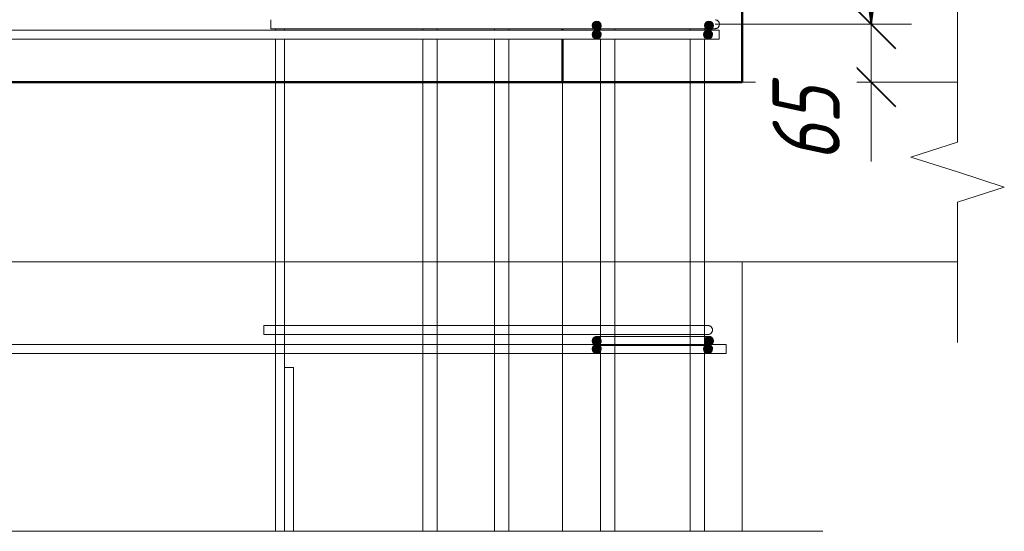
# Model space of a CAD drawing. Header units: millimetres. Extents: x -17001 to 33975, y 44866 to 49392.
# Tile 46 of 53: x 23343 to 24440, y 45900 to 46470. Entities that reach past the tile are written whole.
import ezdxf

# ---------------------------------------------------------------- set-up
doc = ezdxf.new("R2010")
doc.units = ezdxf.units.MM
for name, color, linetype, lineweight in [('A-____-____-DIMS', 211, 'Continuous', 9), ('A-____-____-DIMS-30', 211, 'Continuous', 9), ('A-____-NOTE-TEXT', 131, 'Continuous', 20), ('A-DETL-GENF-OTLN', 92, 'Continuous', 20), ('A-FLOR-____-MCUT', 192, 'Continuous', 50), ('A-FLOR-____-OTLN', 192, 'Continuous', 20), ('A-WALL-____-MCUT', 113, 'Continuous', 50), ('A-WALL-____-OTLN', 113, 'Continuous', 20), ('S-RBAR-____-MCUT', 171, 'Continuous', 20), ('S-RBAR-____-OTLN', 171, 'Continuous', 100)]:
    doc.layers.add(name, color=color, linetype=linetype, lineweight=lineweight)
doc.styles.add('GOST Common_I_1', font='GOST Common Italic.ttf', dxfattribs={"width": 0.8, "height": 75})
doc.dimstyles.new('ADSK_Для_арматуры_Основной_2_5_мм_шаг_кол-во_Стрелки_точный', dxfattribs={"dimscale": 304.8, "dimtxt": 0.247469, "dimasz": 0.295276, "dimexe": 0.147638, "dimexo": 0.000484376, "dimgap": 0.03937, "dimtad": 1, "dimdec": 0, "dimlfac": 304.8, "dimdsep": 46, "dimtxsty": 'GOST Common_I_1', "dimsah": 1, "dimcen": 0.09, "dimdle": 0.147638, "dimazin": 0, "dimtfac": 1, "dimtdec": 4, "dimtix": 1, "dimtmove": 0, "dimatfit": 3, "dimfxl": 1, "dimtvp": 1, "dimtfill": 1, "dimtolj": 1, "dimtzin": 0, "dimarcsym": 2})
doc.dimstyles.new('ADSK_Округление_5мм__Узкий_', dxfattribs={"dimscale": 304.8, "dimtxt": 0.247469, "dimasz": 0.177165, "dimexe": 0.147638, "dimexo": 0.000322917, "dimgap": 0.03937, "dimtad": 1, "dimdec": 0, "dimlfac": 304.8, "dimrnd": 5, "dimdsep": 46, "dimtxsty": 'GOST Common_I_1', "dimblk1": 'OBLIQUE', "dimblk2": 'OBLIQUE', "dimsah": 1, "dimcen": 0.09, "dimdle": 0.147638, "dimazin": 0, "dimtfac": 1, "dimtdec": 4, "dimtix": 1, "dimtmove": 1, "dimatfit": 3, "dimfxl": 1, "dimtvp": 1, "dimtfill": 1, "dimtolj": 1, "dimtzin": 0, "dimlwd": 20, "dimlwe": 20, "dimarcsym": 2})
doc.dimstyles.new('ADSK_Округление_5мм__Узкий__1', dxfattribs={"dimscale": 304.8, "dimtxt": 0.247469, "dimasz": 0.177165, "dimexe": 0.147638, "dimexo": 0.000322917, "dimgap": 0.03937, "dimtad": 1, "dimdec": 0, "dimlfac": 304.8, "dimrnd": 5, "dimdsep": 46, "dimtxsty": 'GOST Common_I_1', "dimblk1": 'OBLIQUE', "dimblk2": 'OBLIQUE', "dimsah": 1, "dimcen": 0.09, "dimdle": 0.147638, "dimazin": 0, "dimtfac": 1, "dimtdec": 4, "dimtix": 1, "dimtmove": 0, "dimatfit": 3, "dimfxl": 1, "dimtvp": 1, "dimtfill": 1, "dimtolj": 1, "dimtzin": 0, "dimlwd": 20, "dimlwe": 20, "dimarcsym": 2})

# ---------------------------------------------------------------- blocks, each defined once
blk = doc.blocks.new('ADSK_Обрыв_Линия - ADSK_Обрыв_линия-1072157-КЖ1_Р_ВЭ16_Армирование_5')
at = {"layer": 'A-DETL-GENF-OTLN'}
for p, q in [((-11350, 46400), (-11350, 46333)), ((-11350, 46266.2), (-11350, 46200))]:
    blk.add_line(p, q, dxfattribs=at)
blk = doc.blocks.new('ADSK_Обрыв_Линия - ADSK_Обрыв_линия-1414359-КЖ1_Р_ВЭ16_Армирование_5')
at = {"layer": 'A-DETL-GENF-OTLN'}
blk.add_line((-11590, 45900), (-14087, 45900), dxfattribs=at)
blk = doc.blocks.new('DIMBLOCK55-КЖ1_Р_ВЭ16_Армирование_5')
at = {"layer": 'A-____-____-DIMS-30', "lineweight": 40}
for p, q in [((24291.9, 46464.5), (24264.9, 46491.5)), ((24291.9, 46464.5), (24318.9, 46437.5)), ((24291.9, 46400), (24264.9, 46427)), ((24291.9, 46400), (24318.9, 46373))]:
    blk.add_line(p, q, dxfattribs=at)
at = {"layer": 'A-____-____-DIMS-30', "lineweight": 20}
for p, q in [((24291.9, 46464.5), (24117.9, 46464.5)), ((24291.9, 46355), (24291.9, 46464.5)), ((24291.9, 46464.5), (24336.9, 46464.5)), ((24291.9, 46411), (24291.9, 46432.3)), ((24291.9, 46311.6), (24291.9, 46411)), ((24291.9, 46400), (24178.2, 46400)), ((24291.9, 46400), (24336.9, 46400))]:
    blk.add_line(p, q, dxfattribs=at)
at = {"layer": 'A-____-____-DIMS-30', "color": 0, "lineweight": 20, "insert": (24181.9, 46311.6), "char_height": 75, "width": 101.253, "attachment_point": 1, "rotation": 90, "line_spacing_factor": 1.022761, "style": 'GOST Common_I_1', "bg_fill": 3, "box_fill_scale": 1.25, "bg_fill_color": 256, "bg_fill_true_color": 13158600, "bg_fill_transparency": 0}
blk.add_mtext('65', dxfattribs=at)
blk = doc.blocks.new('_Oblique')
at = {"color": 0, "linetype": 'ByBlock', "lineweight": -2}
blk.add_line((-0.5, -0.5), (0.5, 0.5), dxfattribs=at)
blk = doc.blocks.new('DIMBLOCK56-КЖ1_Р_ВЭ16_Армирование_5')
at = {"layer": 'A-____-____-DIMS-30', "lineweight": 40}
for p, q in [((24291.9, 47064.5), (24264.9, 47091.5)), ((24291.9, 47064.5), (24318.9, 47037.5)), ((24291.9, 46464.5), (24264.9, 46491.5)), ((24291.9, 46464.5), (24318.9, 46437.5))]:
    blk.add_line(p, q, dxfattribs=at)
at = {"layer": 'A-____-____-DIMS-30', "lineweight": 20}
for p, q in [((24291.9, 47064.5), (24117.9, 47064.5)), ((24291.9, 46464.5), (24291.9, 47064.5)), ((24291.9, 47064.5), (24336.9, 47064.5)), ((24291.9, 46464.5), (24117.9, 46464.5)), ((24291.9, 46464.5), (24336.9, 46464.5))]:
    blk.add_line(p, q, dxfattribs=at)
at = {"layer": 'A-____-____-DIMS-30', "color": 0, "lineweight": 20, "insert": (24181.9, 46701.2), "char_height": 75, "width": 151.88, "attachment_point": 1, "rotation": 90, "line_spacing_factor": 1.022761, "style": 'GOST Common_I_1', "bg_fill": 3, "box_fill_scale": 1.25, "bg_fill_color": 256, "bg_fill_true_color": 13158600, "bg_fill_transparency": 0}
blk.add_mtext('600', dxfattribs=at)
blk = doc.blocks.new('DIMBLOCK60-КЖ1_Р_ВЭ16_Армирование_5')
at = {"layer": 'A-____-____-DIMS-30', "lineweight": 40}
for points in [[(24291.9, 47064.5), (24280.1, 46974.5), (24303.8, 46974.5)], [(24291.9, 46464.5), (24303.8, 46554.5), (24280.1, 46554.5)]]:
    blk.add_hatch(color=256, dxfattribs=at).paths.add_polyline_path(points)
at = {"layer": 'A-____-____-DIMS-30'}
for p, q in [((24291.9, 46419.5), (24291.9, 47109.5)), ((24291.9, 47064.5), (24162.9, 47064.5)), ((24291.9, 47064.5), (24336.9, 47064.5)), ((24291.9, 46464.5), (24162.9, 46464.5)), ((24291.9, 46464.5), (24336.9, 46464.5))]:
    blk.add_line(p, q, dxfattribs=at)
at = {"layer": 'A-____-____-DIMS-30', "lineweight": 40}
for p, q in [((24291.9, 47064.5), (24280.1, 46974.5)), ((24303.8, 46974.5), (24291.9, 47064.5)), ((24280.1, 46974.5), (24303.8, 46974.5)), ((24303.8, 46554.5), (24280.1, 46554.5)), ((24280.1, 46554.5), (24291.9, 46464.5)), ((24291.9, 46464.5), (24303.8, 46554.5))]:
    blk.add_line(p, q, dxfattribs=at)
at = {"layer": 'A-____-____-DIMS-30', "color": 0, "insert": (24181.9, 46574.6), "char_height": 75, "width": 455.64, "attachment_point": 1, "rotation": 90, "line_spacing_factor": 1.022761, "style": 'GOST Common_I_1', "bg_fill": 3, "box_fill_scale": 1.25, "bg_fill_color": 256, "bg_fill_true_color": 13158600, "bg_fill_transparency": 0}
blk.add_mtext('200x3=600', dxfattribs=at)
blk = doc.blocks.new('_None')

msp = doc.modelspace()

# ---------------------------------------------------------------- hatches: boundary and pattern name
at = {"layer": 'S-RBAR-____-MCUT'}
h = msp.add_hatch(color=256, dxfattribs=at)
edge = h.paths.add_edge_path()
edge.add_arc((23986.1914, 46463.0013), 5, 0, 360)
for points in [[(23986.1914, 46458.0013), (23990.9467, 46461.4562), (23989.1304, 46467.0464), (23983.2525, 46467.0464), (23981.4362, 46461.4562)], [(24111.1914, 46458.0013), (24115.9467, 46461.4562), (24114.1304, 46467.0464), (24108.2525, 46467.0464), (24106.4362, 46461.4562)], [(23983.2525, 46448.9562), (23989.1304, 46448.9562), (23990.9467, 46454.5464), (23986.1914, 46458.0013), (23981.4362, 46454.5464)], [(24107.2525, 46448.9562), (24113.1304, 46448.9562), (24114.9467, 46454.5464), (24110.1914, 46458.0013), (24105.4362, 46454.5464)]]:
    msp.add_hatch(color=256, dxfattribs=at).paths.add_polyline_path(points)
h = msp.add_hatch(color=256, dxfattribs=at)
edge = h.paths.add_edge_path()
edge.add_arc((24111.1914, 46463.0013), 5, 0, 360)
h = msp.add_hatch(color=256, dxfattribs=at)
edge = h.paths.add_edge_path()
edge.add_arc((23986.1914, 46453.0013), 5, 0, 360)
h = msp.add_hatch(color=256, dxfattribs=at)
edge = h.paths.add_edge_path()
edge.add_arc((24110.1914, 46453.0013), 5, 0, 360)
at = {"layer": 'S-RBAR-____-MCUT', "lineweight": 9}
h = msp.add_hatch(color=8, dxfattribs=at)
edge = h.paths.add_edge_path()
edge.add_arc((23986.1914, 46112.0013), 5, 0, 360)
for points in [[(23986.1914, 46107.0013), (23990.9467, 46110.4562), (23989.1304, 46116.0464), (23983.2525, 46116.0464), (23981.4362, 46110.4562)], [(24111.1914, 46107.0013), (24115.9467, 46110.4562), (24114.1304, 46116.0464), (24108.2525, 46116.0464), (24106.4362, 46110.4562)], [(23983.2525, 46098.9562), (23989.1304, 46098.9562), (23990.9467, 46104.5464), (23986.1914, 46108.0013), (23981.4362, 46104.5464)], [(24107.2525, 46098.9562), (24113.1304, 46098.9562), (24114.9467, 46104.5464), (24110.1914, 46108.0013), (24105.4362, 46104.5464)]]:
    msp.add_hatch(color=8, dxfattribs=at).paths.add_polyline_path(points)
h = msp.add_hatch(color=8, dxfattribs=at)
edge = h.paths.add_edge_path()
edge.add_arc((24111.1914, 46112.0013), 5, 0, 360)
h = msp.add_hatch(color=8, dxfattribs=at)
edge = h.paths.add_edge_path()
edge.add_arc((23986.1914, 46103.0013), 5, 0, 360)
h = msp.add_hatch(color=8, dxfattribs=at)
edge = h.paths.add_edge_path()
edge.add_arc((24110.1914, 46103.0013), 5, 0, 360)

# ---------------------------------------------------------------- linework, layer by layer
at = {"layer": 'A-____-NOTE-TEXT'}
for p, q in [((24388.1914, 46400), (24388.1914, 46490)), ((24388.1914, 46333), (24336.2299, 46316.5)), ((24388.1914, 46300), (24336.2299, 46316.5)), ((24440.1815, 46283.1074), (24388.1914, 46300)), ((24388.1914, 46266.2148), (24440.1815, 46283.1074)), ((24388.1914, 46200), (24388.1914, 46110)), ((24148.1914, 45900), (24238.1914, 45900))]:
    msp.add_line(p, q, dxfattribs=at)
at = {"layer": 'A-FLOR-____-MCUT', "color": 8, "lineweight": 9}
for p, q in [((23948.1914, 46400), (23948.1914, 46200)), ((24388.1914, 46400), (24148.1914, 46400)), ((23948.1914, 46200), (24388.1914, 46200))]:
    msp.add_line(p, q, dxfattribs=at)
at = {"layer": 'A-FLOR-____-OTLN', "color": 8, "lineweight": 9}
for p, q in [((23808.1154, 46200), (22258.2411, 46200)), ((23948.1418, 46200), (23808.3787, 46200))]:
    msp.add_line(p, q, dxfattribs=at)
at = {"layer": 'A-WALL-____-MCUT'}
for p, q in [((24148.1914, 46400), (24148.1914, 47120)), ((23948.1914, 46459.5), (23948.1914, 46458)), ((23948.1914, 46448), (23948.1914, 46400)), ((23948.1914, 46400), (24148.1914, 46400))]:
    msp.add_line(p, q, dxfattribs=at)
at = {"layer": 'A-WALL-____-MCUT', "color": 8, "lineweight": 9}
for p, q in [((23948.1914, 46200), (23948.1914, 45900)), ((24148.1914, 45900), (24148.1914, 46200))]:
    msp.add_line(p, q, dxfattribs=at)
at = {"layer": 'A-WALL-____-OTLN', "lineweight": 50}
for p, q in [((23313.1914, 46400), (23808.1154, 46400)), ((23808.3787, 46400), (23948.1914, 46400))]:
    msp.add_line(p, q, dxfattribs=at)
at = {"layer": 'A-WALL-____-OTLN', "color": 8, "lineweight": 9}
msp.add_line((23948.1914, 46200), (23948.1418, 46200), dxfattribs=at)
at = {"layer": 'S-RBAR-____-MCUT'}
for p, q in [((23983.2525, 46467.0464), (23981.4362, 46461.4562)), ((23989.1304, 46467.0464), (23983.2525, 46467.0464)), ((23990.9467, 46461.4562), (23989.1304, 46467.0464)), ((24108.2525, 46467.0464), (24106.4362, 46461.4562)), ((24114.1304, 46467.0464), (24108.2525, 46467.0464)), ((24115.9467, 46461.4562), (24114.1304, 46467.0464)), ((23981.4362, 46461.4562), (23986.1914, 46458.0013)), ((23986.1914, 46458.0013), (23981.4362, 46454.5464)), ((23981.4362, 46454.5464), (23983.2525, 46448.9562)), ((23986.1914, 46458.0013), (23990.9467, 46461.4562)), ((23990.9467, 46454.5464), (23986.1914, 46458.0013)), ((23989.1304, 46448.9562), (23990.9467, 46454.5464)), ((24110.1914, 46458.0013), (24105.4362, 46454.5464)), ((24105.4362, 46454.5464), (24107.2525, 46448.9562)), ((24106.4362, 46461.4562), (24111.1914, 46458.0013)), ((24114.9467, 46454.5464), (24110.1914, 46458.0013)), ((24111.1914, 46458.0013), (24115.9467, 46461.4562)), ((24113.1304, 46448.9562), (24114.9467, 46454.5464)), ((23983.2525, 46448.9562), (23989.1304, 46448.9562)), ((24107.2525, 46448.9562), (24113.1304, 46448.9562))]:
    msp.add_line(p, q, dxfattribs=at)
at = {"layer": 'S-RBAR-____-MCUT', "color": 8, "lineweight": 9}
for p, q in [((23983.2525, 46116.0464), (23981.4362, 46110.4562)), ((23989.1304, 46116.0464), (23983.2525, 46116.0464)), ((23990.9467, 46110.4562), (23989.1304, 46116.0464)), ((24108.2525, 46116.0464), (24106.4362, 46110.4562)), ((24114.1304, 46116.0464), (24108.2525, 46116.0464)), ((24115.9467, 46110.4562), (24114.1304, 46116.0464)), ((23981.4362, 46110.4562), (23986.1914, 46107.0013)), ((23986.1914, 46108.0013), (23981.4362, 46104.5464)), ((23981.4362, 46104.5464), (23983.2525, 46098.9562)), ((23986.1914, 46107.0013), (23990.9467, 46110.4562)), ((23990.9467, 46104.5464), (23986.1914, 46108.0013)), ((23989.1304, 46098.9562), (23990.9467, 46104.5464)), ((24110.1914, 46108.0013), (24105.4362, 46104.5464)), ((24105.4362, 46104.5464), (24107.2525, 46098.9562)), ((24106.4362, 46110.4562), (24111.1914, 46107.0013)), ((24114.9467, 46104.5464), (24110.1914, 46108.0013)), ((24111.1914, 46107.0013), (24115.9467, 46110.4562)), ((24113.1304, 46098.9562), (24114.9467, 46104.5464)), ((23983.2525, 46098.9562), (23989.1304, 46098.9562)), ((24107.2525, 46098.9562), (24113.1304, 46098.9562))]:
    msp.add_line(p, q, dxfattribs=at)
at = {"layer": 'S-RBAR-____-MCUT'}
for centre in [(23986.1914, 46463.0013), (24111.1914, 46463.0013), (23986.1914, 46453.0013), (24110.1914, 46453.0013)]:
    msp.add_circle(centre, 5, dxfattribs=at)
at = {"layer": 'S-RBAR-____-MCUT', "color": 8, "lineweight": 9}
for centre in [(23986.1914, 46112.0013), (24111.1914, 46112.0013), (23986.1914, 46103.0013), (24110.1914, 46103.0013)]:
    msp.add_circle(centre, 5, dxfattribs=at)
at = {"layer": 'S-RBAR-____-OTLN', "lineweight": 20}
for p, q in [((23622.944, 46459.5), (23622.944, 46469.5)), ((19243.1915, 46458), (24122.6887, 46458)), ((23622.944, 46459.5), (24087.944, 46459.5)), ((23994.8377, 46458.0013), (23994.9782, 46458.0013)), ((24117.944, 46459.5), (24087.944, 46459.5)), ((24122.6887, 46448), (24122.6887, 46458)), ((19243.1915, 46448), (24122.6887, 46448))]:
    msp.add_line(p, q, dxfattribs=at)
at = {"layer": 'S-RBAR-____-OTLN', "color": 8, "lineweight": 9}
for p, q in [((23628.3781, 46458), (23628.3781, 46459.5)), ((23628.3781, 46458), (23628.3781, 46459.5)), ((23638.3781, 46458), (23638.3781, 46459.5)), ((23638.3781, 46458), (23638.3781, 46459.5)), ((23792.3787, 46458), (23792.3787, 46459.5)), ((23792.3787, 46458), (23792.3787, 46459.5)), ((23808.3787, 46458), (23808.3787, 46459.5)), ((23808.3787, 46458), (23808.3787, 46459.5)), ((23872.3787, 46458), (23872.3787, 46459.5)), ((23872.3787, 46458), (23872.3787, 46459.5)), ((23888.3787, 46458), (23888.3787, 46459.5)), ((23888.3787, 46458), (23888.3787, 46459.5)), ((23990.1914, 46458), (23990.1914, 46459.5)), ((23990.1914, 46458), (23990.1914, 46459.5)), ((24006.1914, 46458), (24006.1914, 46459.5)), ((24006.1914, 46458), (24006.1914, 46459.5)), ((24090.1914, 46458), (24090.1914, 46459.5)), ((24090.1914, 46458), (24090.1914, 46459.5)), ((24106.1914, 46458), (24106.1914, 46459.5)), ((24106.1914, 46458), (24106.1914, 46459.5)), ((23628.3781, 46129.0013), (23628.3781, 46448)), ((23628.3781, 46129.0013), (23628.3781, 46448)), ((23638.3781, 46129.0013), (23638.3781, 46448)), ((23638.3781, 46129.0013), (23638.3781, 46448)), ((23792.3787, 46129.0013), (23792.3787, 46448)), ((23792.3787, 46129.0013), (23792.3787, 46448)), ((23808.3787, 46129.0013), (23808.3787, 46448)), ((23808.3787, 46129.0013), (23808.3787, 46448)), ((23872.3787, 46129.0013), (23872.3787, 46448)), ((23872.3787, 46129.0013), (23872.3787, 46448)), ((23888.3787, 46129.0013), (23888.3787, 46448)), ((23888.3787, 46129.0013), (23888.3787, 46448)), ((23990.1914, 46129.0013), (23990.1914, 46448)), ((23990.1914, 46129.0013), (23990.1914, 46448)), ((24006.1914, 46129.0013), (24006.1914, 46448)), ((24006.1914, 46129.0013), (24006.1914, 46448)), ((24090.1914, 46129.0013), (24090.1914, 46448)), ((24090.1914, 46129.0013), (24090.1914, 46448)), ((24106.1914, 46129.0013), (24106.1914, 46448)), ((24106.1914, 46108), (24106.1914, 46448)), ((23615.1914, 46129.0013), (24080.1914, 46129.0013)), ((23615.1914, 46119.0013), (23615.1914, 46129.0013)), ((23628.3781, 46129.0013), (23615.1914, 46129.0013)), ((23615.1914, 46129.0013), (23615.1914, 46119.0013)), ((23638.3781, 46129.0013), (23628.3781, 46129.0013)), ((23628.3781, 46119.0013), (23628.3781, 46129.0013)), ((23628.3781, 46119.0013), (23628.3781, 46129.0013)), ((23792.3787, 46129.0013), (23638.3781, 46129.0013)), ((23638.3781, 46119.0013), (23638.3781, 46129.0013)), ((23638.3781, 46119.0013), (23638.3781, 46129.0013)), ((23808.1154, 46129.0013), (23792.3787, 46129.0013)), ((23792.3787, 46119.0013), (23792.3787, 46129.0013)), ((23792.3787, 46119.0013), (23792.3787, 46129.0013)), ((23872.3787, 46129.0013), (23808.3787, 46129.0013)), ((23808.3787, 46119.0013), (23808.3787, 46129.0013)), ((23808.3787, 46119.0013), (23808.3787, 46129.0013)), ((23888.3787, 46129.0013), (23872.3787, 46129.0013)), ((23872.3787, 46119.0013), (23872.3787, 46129.0013)), ((23872.3787, 46119.0013), (23872.3787, 46129.0013)), ((23990.1914, 46129.0013), (23888.3787, 46129.0013)), ((23888.3787, 46119.0013), (23888.3787, 46129.0013)), ((23888.3787, 46119.0013), (23888.3787, 46129.0013)), ((24006.1914, 46129.0013), (23990.1914, 46129.0013)), ((23990.1914, 46119.0013), (23990.1914, 46129.0013)), ((23990.1914, 46119.0013), (23990.1914, 46129.0013)), ((24080.1914, 46129.0013), (24006.1914, 46129.0013)), ((24006.1914, 46119.0013), (24006.1914, 46129.0013)), ((24006.1914, 46119.0013), (24006.1914, 46129.0013)), ((24104.8174, 46129.0013), (24080.1914, 46129.0013)), ((24090.2719, 46129.0013), (24080.1914, 46129.0013)), ((24090.1914, 46119.0013), (24090.1914, 46129.0013)), ((24090.1914, 46119.0013), (24090.1914, 46129.0013)), ((24095.1914, 46129.0013), (24090.2719, 46129.0013)), ((24105.5173, 46129.0013), (24095.1914, 46129.0013)), ((24106.1722, 46129.0013), (24104.8174, 46129.0013)), ((24106.1722, 46129.0013), (24105.5173, 46129.0013)), ((24106.1914, 46119.0013), (24106.1914, 46129.0013)), ((24110.1914, 46129.0013), (24106.1974, 46129.0013)), ((24110.1914, 46129.0013), (24106.1974, 46129.0013)), ((23615.1914, 46119.0013), (24080.1914, 46119.0013)), ((23628.3781, 46119.0013), (23615.1914, 46119.0013)), ((23638.3781, 46119.0013), (23628.3781, 46119.0013)), ((23628.3781, 46108), (23628.3781, 46119.0013)), ((23628.3781, 46108), (23628.3781, 46119.0013)), ((23792.3787, 46119.0013), (23638.3781, 46119.0013)), ((23638.3781, 46108), (23638.3781, 46119.0013)), ((23638.3781, 46108), (23638.3781, 46119.0013)), ((23808.1154, 46119.0013), (23792.3787, 46119.0013)), ((23792.3787, 46108), (23792.3787, 46119.0013)), ((23792.3787, 46108), (23792.3787, 46119.0013)), ((23872.3787, 46119.0013), (23808.3787, 46119.0013)), ((23808.3787, 46108), (23808.3787, 46119.0013)), ((23808.3787, 46108), (23808.3787, 46119.0013)), ((23888.3787, 46119.0013), (23872.3787, 46119.0013)), ((23872.3787, 46108), (23872.3787, 46119.0013)), ((23872.3787, 46108), (23872.3787, 46119.0013)), ((23990.1914, 46119.0013), (23888.3787, 46119.0013)), ((23888.3787, 46108), (23888.3787, 46119.0013)), ((23888.3787, 46108), (23888.3787, 46119.0013)), ((23986.1914, 46117.0013), (23990.1855, 46117.0013)), ((24006.1914, 46119.0013), (23990.1914, 46119.0013)), ((23990.1914, 46108), (23990.1914, 46119.0013)), ((23990.1914, 46108), (23990.1914, 46119.0013)), ((23990.2107, 46117.0013), (23994.9782, 46117.0013)), ((23994.9782, 46117.0013), (24001.1914, 46117.0013)), ((24001.1914, 46117.0013), (24006.111, 46117.0013)), ((24006.111, 46117.0013), (24016.1914, 46117.0013)), ((24080.1914, 46119.0013), (24006.1914, 46119.0013)), ((24006.1914, 46108), (24006.1914, 46119.0013)), ((24006.1914, 46108), (24006.1914, 46119.0013)), ((24016.1914, 46117.0013), (24081.1914, 46117.0013)), ((24104.8174, 46119.0013), (24080.1914, 46119.0013)), ((24090.2719, 46119.0013), (24080.1914, 46119.0013)), ((24081.1914, 46117.0013), (24090.2432, 46117.0013)), ((24090.1914, 46108), (24090.1914, 46119.0013)), ((24090.1914, 46108), (24090.1914, 46119.0013)), ((24090.2432, 46117.0013), (24106.3271, 46117.0013)), ((24095.1914, 46119.0013), (24090.2719, 46119.0013)), ((24101.4046, 46119.0013), (24095.1914, 46119.0013)), ((24105.5173, 46119.0013), (24101.4046, 46119.0013)), ((24106.1722, 46119.0013), (24104.8174, 46119.0013)), ((24106.1722, 46119.0013), (24105.5173, 46119.0013)), ((24106.1914, 46108), (24106.1914, 46119.0013)), ((24110.1914, 46119.0013), (24106.1974, 46119.0013)), ((24110.1914, 46119.0013), (24106.1974, 46119.0013)), ((24106.3271, 46117.0013), (24111.1914, 46117.0013)), ((24130.3781, 46108), (19110.3781, 46108)), ((23628.3781, 46108), (22838.3781, 46108)), ((23638.3781, 46108), (23628.3781, 46108)), ((23628.3781, 46098), (23628.3781, 46108)), ((23628.3781, 46098), (23628.3781, 46108)), ((23792.3787, 46108), (23638.3781, 46108)), ((23638.3781, 46098), (23638.3781, 46108)), ((23638.3781, 46098), (23638.3781, 46108)), ((23808.1154, 46108), (23792.3787, 46108)), ((23792.3787, 46098), (23792.3787, 46108)), ((23792.3787, 46098), (23792.3787, 46108)), ((23872.3787, 46108), (23808.3787, 46108)), ((23808.3787, 46098), (23808.3787, 46108)), ((23808.3787, 46098), (23808.3787, 46108)), ((23888.3787, 46108), (23872.3787, 46108)), ((23872.3787, 46098), (23872.3787, 46108)), ((23872.3787, 46098), (23872.3787, 46108)), ((23983.3626, 46108), (23888.3787, 46108)), ((23888.3787, 46098), (23888.3787, 46108)), ((23888.3787, 46098), (23888.3787, 46108)), ((23984.8899, 46108), (23983.4391, 46108)), ((23986.06, 46108), (23985.1928, 46108)), ((23987.1116, 46108), (23986.1914, 46108)), ((23986.1914, 46107.0013), (23990.1855, 46107.0013)), ((23989.9114, 46108), (23987.2137, 46108)), ((23990.1914, 46098), (23990.1914, 46108)), ((23990.1914, 46098), (23990.1914, 46108)), ((23994.8572, 46108), (23990.2107, 46108)), ((23990.2107, 46107.0013), (23995.9522, 46107.0013)), ((23996.0443, 46108), (23994.9782, 46108)), ((23995.9522, 46107.0013), (24006.111, 46107.0013)), ((24006.1914, 46108), (23996.0443, 46108)), ((24006.111, 46107.0013), (24016.1914, 46107.0013)), ((24090.1914, 46108), (24006.1914, 46108)), ((24006.1914, 46098), (24006.1914, 46108)), ((24006.1914, 46098), (24006.1914, 46108)), ((24016.1914, 46107.0013), (24081.1914, 46107.0013)), ((24081.1914, 46107.0013), (24090.2432, 46107.0013)), ((24101.3385, 46108), (24090.1914, 46108)), ((24090.1914, 46098), (24090.1914, 46108)), ((24090.1914, 46098), (24090.1914, 46108)), ((24090.2432, 46107.0013), (24096.1914, 46107.0013)), ((24096.1914, 46107.0013), (24101.4306, 46107.0013)), ((24106.1914, 46108), (24101.3385, 46108)), ((24101.4306, 46107.0013), (24102.4046, 46107.0013)), ((24102.4046, 46107.0013), (24106.3271, 46107.0013)), ((24109.8699, 46108), (24106.1914, 46108)), ((24106.1914, 46098), (24106.1914, 46108)), ((24106.1914, 46098), (24106.1914, 46108)), ((24106.3271, 46107.0013), (24111.1914, 46107.0013)), ((24111.0894, 46108), (24110.1692, 46108)), ((24112.1901, 46108), (24111.5708, 46108)), ((24113.9437, 46108), (24112.4929, 46108)), ((24130.3781, 46108), (24114.0202, 46108)), ((24130.3781, 46108), (24130.3781, 46098)), ((24130.3781, 46108), (24130.3781, 46098)), ((24130.3781, 46098), (19110.3781, 46098)), ((23628.3781, 46098), (22838.3781, 46098)), ((23638.3781, 46098), (23628.3781, 46098)), ((23628.3781, 45900), (23628.3781, 46098)), ((23628.3781, 45900), (23628.3781, 46098)), ((23792.3787, 46098), (23638.3781, 46098)), ((23638.3781, 45900), (23638.3781, 46098)), ((23638.3781, 46082.4276), (23638.3781, 46098)), ((23808.1154, 46098), (23792.3787, 46098)), ((23792.3787, 45900), (23792.3787, 46098)), ((23792.3787, 45900), (23792.3787, 46098)), ((23872.3787, 46098), (23808.3787, 46098)), ((23808.3787, 45900), (23808.3787, 46098)), ((23808.3787, 45900), (23808.3787, 46098)), ((23888.3787, 46098), (23872.3787, 46098)), ((23872.3787, 45900), (23872.3787, 46098)), ((23872.3787, 45900), (23872.3787, 46098)), ((23990.1914, 46098), (23888.3787, 46098)), ((23888.3787, 45900), (23888.3787, 46098)), ((23888.3787, 45900), (23888.3787, 46098)), ((24006.1914, 46098), (23990.1914, 46098)), ((23990.1914, 45900), (23990.1914, 46098)), ((23990.1914, 45900), (23990.1914, 46098)), ((24090.1914, 46098), (24006.1914, 46098)), ((24006.1914, 45900), (24006.1914, 46098)), ((24006.1914, 45900), (24006.1914, 46098)), ((24106.1914, 46098), (24090.1914, 46098)), ((24090.1914, 45900), (24090.1914, 46098)), ((24090.1914, 45900), (24090.1914, 46098)), ((24130.3781, 46098), (24106.1914, 46098)), ((24106.1914, 45900), (24106.1914, 46098)), ((24106.1914, 45900), (24106.1914, 46098)), ((23638.3781, 46082.4276), (23638.3781, 45900)), ((23638.3781, 46082.4276), (23648.3781, 46082.4276)), ((23648.3781, 46082.4276), (23638.3781, 46082.4276)), ((23638.3781, 45900), (23638.3781, 46082.4276)), ((23638.3781, 45900), (23638.3781, 46082.4276)), ((23648.3781, 46082.4276), (23648.3781, 45900)), ((23648.3781, 45900), (23648.3781, 46082.4276))]:
    msp.add_line(p, q, dxfattribs=at)
at = {"layer": 'S-RBAR-____-OTLN', "lineweight": 20}
for centre, start, end in [((24117.944, 46464.5), 270, 90), ((24117.944, 46464.5), 30, 60), ((23986.1914, 46463.0013), 225, 270), ((24111.1914, 46463.0013), 270, 315), ((24117.944, 46464.5), 270, 285), ((24117.944, 46464.5), 300, 330)]:
    msp.add_arc(centre, 5, start, end, dxfattribs=at)
at = {"layer": 'S-RBAR-____-OTLN', "color": 8, "lineweight": 9}
for centre, start, end in [((24110.1914, 46124.0013), 270, 90), ((24110.1914, 46124.0013), 75, 90), ((24110.1914, 46124.0013), 73.9396599, 75), ((24110.1914, 46124.0013), 60, 73.9396599), ((24110.1914, 46124.0013), 30, 60), ((24110.1914, 46124.0013), 330, 30), ((23986.1914, 46112.0013), 90, 233.7929942), ((24110.1914, 46124.0013), 270, 285), ((24111.1914, 46112.0013), 306.2070058, 90), ((24110.1914, 46124.0013), 285, 286.0603401), ((24110.1914, 46124.0013), 286.0603401, 300), ((24110.1914, 46124.0013), 300, 330), ((23986.1914, 46112.0013), 233.7929942, 270), ((24111.1914, 46112.0013), 270, 306.2070058)]:
    msp.add_arc(centre, 5, start, end, dxfattribs=at)

# ---------------------------------------------------------------- block references
at = {"layer": 'A-DETL-GENF-OTLN'}
for name in ['ADSK_Обрыв_Линия - ADSK_Обрыв_линия-1072157-КЖ1_Р_ВЭ16_Армирование_5', 'ADSK_Обрыв_Линия - ADSK_Обрыв_линия-1414359-КЖ1_Р_ВЭ16_Армирование_5']:
    msp.add_blockref(name, (35738.1925, 0), dxfattribs=at)

# ---------------------------------------------------------------- next in the draw order: dimensions: what is measured, and where the dimension line sits
at = {"layer": 'A-____-____-DIMS', "lineweight": 20}
dim = msp.add_linear_dim(base=(24291.9353, 46464.5), p1=(24148.1914, 46400), p2=(24087.944, 46464.5), angle=90, dimstyle='ADSK_Округление_5мм__Узкий_', override={"dimpost": '<>', "dimfxl": 88.260998}, dxfattribs=at)
dim.commit()
dim.dimension.update_dxf_attribs({"geometry": 'DIMBLOCK55-КЖ1_Р_ВЭ16_Армирование_5', "text_midpoint": (24231.9232, 46362.2378), "dimtype": 160, "text_rotation": 90})

# ---------------------------------------------------------------- next in the draw order: dimensions: what is measured, and where the dimension line sits
dim = msp.add_linear_dim(base=(24291.9353, 47064.5), p1=(24087.944, 46464.5), p2=(24087.944, 47064.5), angle=90, dimstyle='ADSK_Округление_5мм__Узкий__1', override={"dimpost": '<>', "dimfxl": 600}, dxfattribs=at)
dim.commit()
dim.dimension.update_dxf_attribs({"geometry": 'DIMBLOCK56-КЖ1_Р_ВЭ16_Армирование_5', "text_midpoint": (24242.4353, 46764.5)})

# ---------------------------------------------------------------- next in the draw order: dimensions: what is measured, and where the dimension line sits
at = {"layer": 'A-____-____-DIMS'}
dim = msp.add_linear_dim(base=(24291.9353, 47064.5), p1=(24117.944, 46464.5), p2=(24117.944, 47064.5), angle=90, text='200x3=600', dimstyle='ADSK_Для_арматуры_Основной_2_5_мм_шаг_кол-во_Стрелки_точный', override={"dimpost": '<>', "dimblk1": 'None', "dimblk2": 'None', "dimsah": 1, "dimfxl": 600}, dxfattribs=at)
dim.commit()
dim.dimension.update_dxf_attribs({"geometry": 'DIMBLOCK60-КЖ1_Р_ВЭ16_Армирование_5', "text_midpoint": (24242.4353, 46764.5)})

doc.saveas('drawing.dxf')
